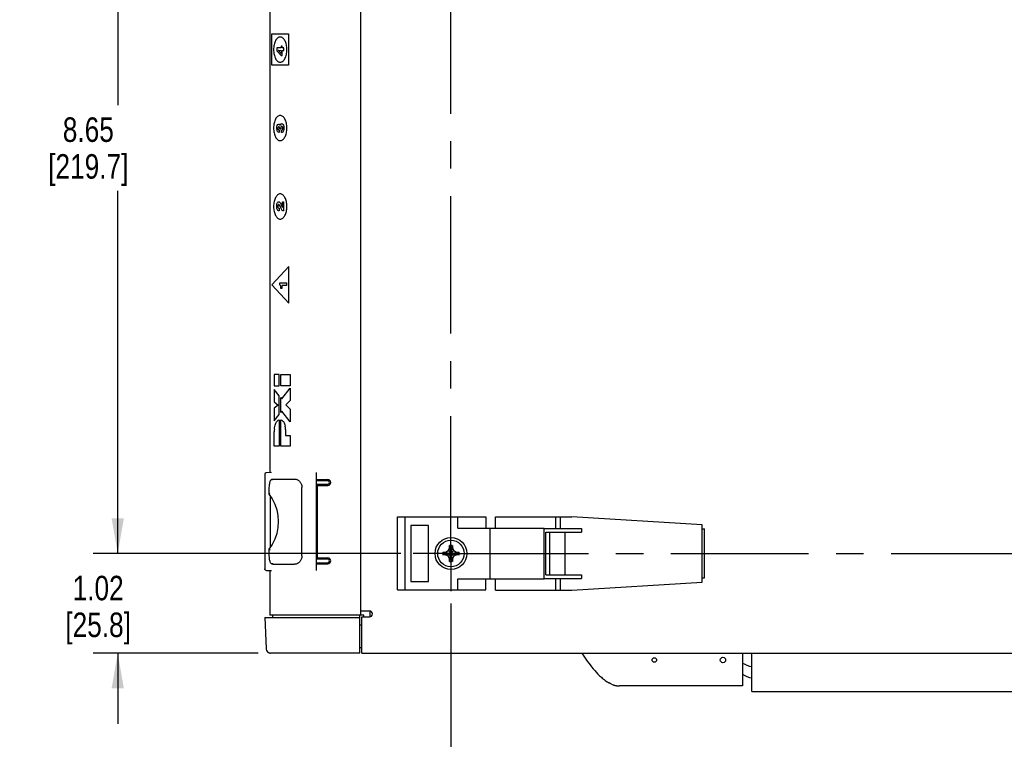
# Model space of a CAD drawing. Header units: inches. Extents: x 0 to 34, y 0 to 22.
# Tile 18 of 78: x 12.7 to 17.7, y 3.7 to 7.4. Entities that reach past the tile are written whole.
import ezdxf

# ---------------------------------------------------------------- set-up
doc = ezdxf.new("R2010")
doc.units = ezdxf.units.IN
doc.header["$LTSCALE"] = 1.87
doc.header["$MEASUREMENT"] = 0
doc.linetypes.add('CENTER', pattern=[0.6, 0.375, -0.075, 0.075, -0.075])
doc.layers.get('0').update_dxf_attribs({"linetype": 'CONTINUOUS'})
for name, color, linetype in [('02___PRT_ALL_AXES', 7, 'CONTINUOUS'), ('3_ALL_AXES', 7, 'CONTINUOUS'), ('DATUMCURVES', 7, 'CONTINUOUS'), ('DEFAULT_1', 7, 'CENTER'), ('DIMENSIONS', 7, 'CONTINUOUS')]:
    doc.layers.add(name, color=color, linetype=linetype)
doc.styles.get("Standard").update_dxf_attribs({"font": 'txt', "width": 0.8})
doc.dimstyles.new('DIMSTYLE_2', dxfattribs={"dimtxt": 0.125, "dimasz": 0.18, "dimexe": 0.125, "dimexo": 0.0625, "dimgap": 0.0625, "dimtad": 0, "dimtih": 1, "dimtoh": 1, "dimlfac": 2, "dimzin": 4, "dimdsep": 46, "dimtxsty": 'STANDARD', "dimblk": '_FILLED', "dimblk1": '_FILLED', "dimblk2": '_FILLED', "dimcen": 0.09, "dimadec": 0, "dimazin": 0, "dimtp": 0.001, "dimtm": 0.001, "dimtfac": 1, "dimtofl": 0, "dimtmove": 0, "dimatfit": 3, "dimldrblk": '_FILLED', "dimfxl": 1, "dimtolj": 1, "dimtzin": 4, "dimarcsym": 0})

# ---------------------------------------------------------------- blocks, each defined once
blk = doc.blocks.new('_FILLED')
at = {"color": 0, "linetype": 'BYBLOCK'}
blk.add_solid([(0, 0), (-1, 0.174), (-1, -0.174)], dxfattribs=at)
blk = doc.blocks.new('*D12')
at = {"layer": 'DIMENSIONS', "color": 2, "linetype": 'CONTINUOUS'}
for p, q in [((14.6616, 9.0195), (13.0949, 9.0195)), ((13.2199, 9.0195), (13.2199, 6.982)), ((13.2199, 4.6945), (13.2199, 6.5445)), ((14.6641, 4.6945), (13.0949, 4.6945))]:
    blk.add_line(p, q, dxfattribs=at)
at = {"layer": 'DIMENSIONS', "color": 2, "linetype": 'CONTINUOUS', "xscale": 0.18, "yscale": 0.18, "zscale": 0.18}
for p, rotation in [((13.2199, 9.0195), 90), ((13.2199, 4.6945), 270)]:
    blk.add_blockref('_FILLED', p, dxfattribs=dict(at, rotation=rotation))
at = {"layer": 'DIMENSIONS', "color": 2, "linetype": 'CONTINUOUS', "insert": (13.0699, 6.9195), "char_height": 0.125, "width": 0.7, "attachment_point": 2, "line_spacing_factor": 0.9}
blk.add_mtext('8.65\\P[219.7]', dxfattribs=at)
blk = doc.blocks.new('*D13')
at = {"layer": 'DIMENSIONS', "color": 2, "linetype": 'CONTINUOUS'}
for p, q in [((13.2199, 4.6945), (13.2199, 5.0545)), ((14.6641, 4.6945), (13.0949, 4.6945)), ((13.9365, 4.186), (13.0949, 4.186)), ((13.2199, 4.186), (13.2199, 3.826))]:
    blk.add_line(p, q, dxfattribs=at)
at = {"layer": 'DIMENSIONS', "color": 2, "linetype": 'CONTINUOUS', "xscale": 0.18, "yscale": 0.18, "zscale": 0.18}
for p, rotation in [((13.2199, 4.6945), 270), ((13.2199, 4.186), 90)]:
    blk.add_blockref('_FILLED', p, dxfattribs=dict(at, rotation=rotation))
at = {"layer": 'DIMENSIONS', "color": 2, "linetype": 'CONTINUOUS', "insert": (13.1199, 4.5806), "char_height": 0.125, "width": 0.6, "attachment_point": 2, "line_spacing_factor": 0.9}
blk.add_mtext('1.02\\P[25.8]', dxfattribs=at)
blk = doc.blocks.new('*D14')
at = {"layer": 'DIMENSIONS', "color": 2, "linetype": 'CONTINUOUS'}
for p, q in [((14.9191, 4.4395), (14.9191, 3.116)), ((21.2691, 4.437), (21.2691, 3.116)), ((14.9191, 3.241), (17.3691, 3.241)), ((21.2691, 3.241), (18.8191, 3.241))]:
    blk.add_line(p, q, dxfattribs=at)
at = {"layer": 'DIMENSIONS', "color": 2, "linetype": 'CONTINUOUS', "xscale": 0.18, "yscale": 0.18, "zscale": 0.18, "rotation": 180}
blk.add_blockref('_FILLED', (14.9191, 3.241), dxfattribs=at)
at = {"layer": 'DIMENSIONS', "color": 2, "linetype": 'CONTINUOUS', "xscale": 0.18, "yscale": 0.18, "zscale": 0.18}
blk.add_blockref('_FILLED', (21.2691, 3.241), dxfattribs=at)
at = {"layer": 'DIMENSIONS', "color": 2, "linetype": 'CONTINUOUS', "insert": (18.0941, 3.3035), "char_height": 0.125, "width": 1.325, "attachment_point": 2, "line_spacing_factor": 0.9}
blk.add_mtext('12.70{\\Ftxt.shx;\\W1.000000;\\H0.125000; }[322.6]', dxfattribs=at)

msp = doc.modelspace()

# ---------------------------------------------------------------- linework, layer by layer
at = {"color": 7, "linetype": 'CONTINUOUS'}
for p, q in [((13.9959, 9.334), (13.9959, 5.1067)), ((14.4571, 9.334), (14.4571, 4.38)), ((13.9699, 5.0985), (13.9699, 4.6155)), ((14.0034, 5.107), (13.9771, 5.106)), ((14.0034, 5.107), (14.0034, 5.107)), ((14.0113, 5.0745), (14.1174, 5.0745)), ((14.0119, 5.072), (14.012, 5.072)), ((14.1174, 5.0745), (14.1206, 5.0745)), ((14.2339, 4.6077), (14.2339, 5.1064)), ((14.2339, 5.072), (14.2915, 5.072)), ((14.2466, 5.067), (14.2466, 5.072)), ((13.9908, 5.0254), (13.9908, 4.9977)), ((14.0064, 5.0707), (14.0053, 5.0705)), ((14.0081, 5.0711), (14.0064, 5.0707)), ((14.1592, 4.6832), (14.1592, 5.0309)), ((14.2339, 5.067), (14.3024, 5.067)), ((14.2895, 5.047), (14.2339, 5.047)), ((14.2369, 5.042), (14.2369, 4.672)), ((14.2369, 5.042), (14.2915, 5.042)), ((14.2466, 5.0703), (14.2983, 5.0703)), ((14.2483, 5.067), (14.2656, 5.0703)), ((13.9908, 4.9977), (13.998, 5.0002)), ((13.9971, 4.9883), (13.9971, 4.7258)), ((14.6851, 4.8808), (15.0969, 4.8808)), ((14.9538, 4.8233), (14.9538, 4.8808)), ((15.0969, 4.8808), (15.0969, 4.8233)), ((15.4546, 4.8228), (15.4546, 4.882)), ((15.4778, 4.8228), (15.4778, 4.882)), ((15.4778, 4.882), (15.5361, 4.882)), ((16.2, 4.841), (15.5361, 4.882)), ((14.7151, 4.837), (14.7151, 4.552)), ((14.8041, 4.837), (14.7151, 4.837)), ((14.8041, 4.552), (14.8041, 4.837)), ((14.9538, 4.8233), (15.3946, 4.8233)), ((15.1196, 4.5658), (15.1196, 4.8233)), ((15.3946, 4.5663), (15.3946, 4.8228)), ((15.3946, 4.8228), (15.5856, 4.8228)), ((15.5856, 4.8228), (15.5856, 4.8033)), ((16.2, 4.548), (16.2, 4.841)), ((15.4026, 4.5858), (15.4026, 4.8033)), ((15.4026, 4.8033), (15.5856, 4.8033)), ((15.4233, 4.5858), (15.4233, 4.8033)), ((15.5019, 4.5858), (15.5019, 4.8033)), ((14.9046, 4.709), (14.9121, 4.722)), ((14.9261, 4.6532), (14.9121, 4.7359)), ((14.9121, 4.6532), (14.9261, 4.7359)), ((14.9121, 4.7354), (14.9121, 4.7359)), ((14.9121, 4.722), (14.9121, 4.7354)), ((14.9261, 4.667), (14.9121, 4.722)), ((14.9121, 4.667), (14.9261, 4.722)), ((14.9261, 4.7359), (14.9261, 4.7354)), ((14.9261, 4.7354), (14.9261, 4.722)), ((14.9261, 4.722), (14.9336, 4.709)), ((13.9908, 4.7164), (13.9908, 4.6886)), ((13.9908, 4.7164), (13.998, 4.7139)), ((14.2369, 4.672), (14.2915, 4.672)), ((14.8778, 4.7015), (14.9605, 4.6875)), ((14.8778, 4.6875), (14.9605, 4.7015)), ((14.8778, 4.7015), (14.8782, 4.7015)), ((14.8782, 4.6875), (14.8778, 4.6875)), ((14.8782, 4.7015), (14.8916, 4.7015)), ((14.8916, 4.6875), (14.8782, 4.6875)), ((14.8916, 4.7015), (14.9046, 4.709)), ((14.8916, 4.7015), (14.9466, 4.6875)), ((14.8916, 4.6875), (14.9466, 4.7015)), ((14.9046, 4.68), (14.8916, 4.6875)), ((14.9046, 4.709), (14.9336, 4.68)), ((14.9046, 4.68), (14.9336, 4.709)), ((14.9121, 4.667), (14.9046, 4.68)), ((14.9336, 4.68), (14.9261, 4.667)), ((14.9336, 4.709), (14.9466, 4.7015)), ((14.9466, 4.6875), (14.9336, 4.68)), ((14.9466, 4.7015), (14.96, 4.7015)), ((14.96, 4.6875), (14.9466, 4.6875)), ((14.96, 4.7015), (14.9605, 4.7015)), ((14.9605, 4.6875), (14.96, 4.6875)), ((14.0053, 4.6435), (14.0067, 4.6433)), ((14.0067, 4.6433), (14.0081, 4.643)), ((14.0113, 4.6395), (14.1174, 4.6395)), ((14.1174, 4.6395), (14.1206, 4.6395)), ((14.2339, 4.667), (14.2895, 4.667)), ((14.2339, 4.647), (14.3024, 4.647)), ((14.2339, 4.642), (14.2915, 4.642)), ((14.2466, 4.642), (14.2466, 4.647)), ((14.2466, 4.6438), (14.2983, 4.6438)), ((14.2656, 4.6438), (14.2483, 4.647)), ((14.9121, 4.6536), (14.9121, 4.667)), ((14.9121, 4.6532), (14.9121, 4.6536)), ((14.9261, 4.667), (14.9261, 4.6536)), ((14.9261, 4.6536), (14.9261, 4.6532)), ((13.9771, 4.608), (14.0034, 4.607)), ((13.9959, 4.6073), (13.9959, 4.38)), ((14.0034, 4.607), (14.0034, 4.607)), ((15.4026, 4.5858), (15.5856, 4.5858)), ((15.5856, 4.5858), (15.5856, 4.5663)), ((14.7151, 4.552), (14.8041, 4.552)), ((14.9538, 4.5083), (14.9538, 4.5658)), ((14.9538, 4.5658), (15.3946, 4.5658)), ((15.0969, 4.5083), (15.0969, 4.5658)), ((15.3946, 4.5663), (15.5856, 4.5663)), ((15.4546, 4.507), (15.4546, 4.5663)), ((15.4778, 4.507), (15.4778, 4.5663)), ((15.5361, 4.507), (16.2, 4.548)), ((14.6851, 4.5083), (15.0969, 4.5083)), ((15.4778, 4.507), (15.5361, 4.507)), ((13.9694, 4.3685), (13.9766, 4.2098)), ((13.9694, 4.3685), (14.4551, 4.3685)), ((14.4751, 4.38), (13.9959, 4.38)), ((14.0114, 4.3685), (14.0114, 4.38)), ((14.4551, 4.186), (14.4551, 4.38)), ((14.5041, 4.401), (14.4571, 4.401)), ((14.4641, 4.186), (14.4641, 4.371)), ((14.4641, 4.371), (14.5041, 4.371)), ((14.4751, 4.371), (14.4751, 4.38)), ((14.5066, 4.3718), (14.5066, 4.4002)), ((14.4551, 4.331), (14.4641, 4.331)), ((13.9766, 4.2098), (13.9768, 4.2071)), ((13.9768, 4.2071), (13.9791, 4.1996)), ((13.98, 4.1981), (13.9833, 4.1932)), ((13.9833, 4.1932), (13.989, 4.1887)), ((14.4551, 4.186), (13.999, 4.186)), ((14.4641, 4.2135), (14.4551, 4.2135)), ((14.4641, 4.186), (21.7486, 4.186)), ((16.4061, 4.186), (16.4061, 4.0185)), ((16.4531, 3.991), (16.4531, 4.186)), ((16.4061, 4.0185), (15.7787, 4.0185)), ((16.4531, 3.991), (19.7531, 3.991))]:
    msp.add_line(p, q, dxfattribs=at)
for points in [[(14.012, 5.072), (14.0116, 5.0719), (14.0111, 5.0717), (14.0103, 5.0715), (14.0093, 5.0713), (14.0081, 5.0711)], [(14.0053, 5.0705), (14.0037, 5.0701), (14.0011, 5.0686), (13.9992, 5.0666), (13.9976, 5.0644), (13.9963, 5.0617), (13.9951, 5.0584), (13.994, 5.0545), (13.993, 5.0498), (13.9921, 5.0443), (13.9914, 5.0382), (13.9909, 5.0315), (13.9908, 5.0254)], [(13.9908, 4.9977), (14.007, 4.9734), (14.0205, 4.9461), (14.0304, 4.9173), (14.0363, 4.8875), (14.0383, 4.8571), (14.0364, 4.8267), (14.0304, 4.7968), (14.0206, 4.768), (14.0071, 4.7407), (13.9908, 4.7164)], [(13.9908, 4.6886), (13.9909, 4.6827), (13.9914, 4.676), (13.9921, 4.6698), (13.9929, 4.6644), (13.994, 4.6597), (13.9951, 4.6557), (13.9963, 4.6525), (13.9976, 4.6498), (13.9991, 4.6475), (14.0011, 4.6455), (14.0036, 4.644), (14.0053, 4.6435)], [(14.0081, 4.643), (14.0093, 4.6427), (14.0103, 4.6425), (14.0111, 4.6423), (14.0116, 4.6421), (14.012, 4.642), (14.012, 4.642)], [(13.9768, 4.2071), (13.9791, 4.1996), (13.9832, 4.1933), (13.9889, 4.1887), (13.9958, 4.1863), (13.999, 4.186)], [(13.9933, 4.1872), (13.9959, 4.1863), (13.999, 4.186)]]:
    msp.add_lwpolyline(points, dxfattribs=at)
msp.add_circle((14.9191, 4.6945), 0.0675, dxfattribs=at)
for centre, radius, start, end in [((14.2915, 5.057), 0.015, 270, 90), ((14.2895, 5.057), 0.01, 270, 90), ((14.9191, 4.5692), 0.1668, 89.9968, 92.3936), ((14.9191, 4.5689), 0.1671, 87.6088, 90.0007), ((14.2915, 4.657), 0.015, 270, 90), ((15.0449, 4.6945), 0.1672, 177.6095, 182.3905), ((14.7934, 4.6945), 0.1672, 357.6095, 2.3905), ((14.2895, 4.657), 0.01, 270, 90), ((14.9191, 4.8202), 0.1671, 267.6088, 270.0007), ((14.9191, 4.8198), 0.1668, 269.9968, 272.3936), ((14.5041, 4.386), 0.015, 270, 90), ((16.475, 4.7657), 1.0612, 213.1082, 214.4918), ((16.4735, 4.2406), 0.125, 237.2819, 260.6274), ((16.4735, 4.1831), 0.125, 237.2819, 260.6274), ((15.8302, 4.2165), 0.2104, 233.6005, 236.9007), ((15.8182, 4.1982), 0.1884, 236.9297, 238.1797), ((15.8145, 4.1922), 0.1814, 238.1859, 238.4952), ((15.8119, 4.1881), 0.1765, 238.4925, 239.4235), ((15.8098, 4.1845), 0.1724, 239.4264, 239.637), ((15.8078, 4.1811), 0.1684, 239.6341, 240.6181), ((15.7888, 4.1428), 0.1257, 245.6757, 250.5757), ((15.7855, 4.1337), 0.1159, 250.6294, 251.8575), ((15.7837, 4.1283), 0.1103, 251.8471, 255.1311), ((15.7814, 4.1196), 0.1013, 255.1637, 257.1687), ((15.7803, 4.1149), 0.0964, 257.1684, 259.3866), ((15.7796, 4.111), 0.0925, 259.3881, 261.5894), ((15.7792, 4.1083), 0.0898, 261.5929, 263.2673), ((15.7789, 4.1062), 0.0876, 263.2654, 265.644), ((15.7788, 4.1048), 0.0862, 265.6479, 266.7941), ((15.7787, 4.1036), 0.0851, 266.7905, 269.9965)]:
    msp.add_arc(centre, radius, start, end, dxfattribs=at)
for centre, start_param, end_param in [((14.3653, 4.9595), 1.720822, 1.724319), ((14.3653, 4.9595), -1.724319, -1.720822), ((14.3653, 4.857), 1.720822, 1.724319), ((14.3653, 4.857), -1.724319, -1.720822), ((14.3653, 4.7545), 1.720822, 1.724319), ((14.3653, 4.7545), -1.724319, -1.720822)]:
    msp.add_ellipse(centre, major_axis=(0.8594, 0), ratio=0.008727, start_param=start_param, end_param=end_param, dxfattribs=at)
for points, knots in [([(13.9771, 5.106), (13.9767, 5.106), (13.9757, 5.1059), (13.9743, 5.1054), (13.9731, 5.1047), (13.972, 5.1038), (13.9711, 5.1026), (13.9704, 5.1014), (13.97, 5.1), (13.9699, 5.099), (13.9699, 5.0985)], [0, 0, 0, 0, 0.124872, 0.25, 0.374934, 0.499895, 0.624901, 0.749918, 0.874915, 1, 1, 1, 1]), ([(14.0011, 5.0686), (14.0012, 5.0691), (14.0016, 5.07), (14.0024, 5.071), (14.0033, 5.0718), (14.0039, 5.0722), (14.0042, 5.0724)], [0, 0, 0, 0, 0.307067, 0.56084, 0.787985, 1, 1, 1, 1]), ([(14.0042, 5.0724), (14.0047, 5.0728), (14.0058, 5.0734), (14.0082, 5.0743), (14.0101, 5.0745), (14.0113, 5.0745)], [0, 0, 0, 0, 0.262483, 0.512983, 1, 1, 1, 1]), ([(14.1206, 5.0745), (14.1226, 5.0745), (14.1266, 5.0741), (14.1305, 5.073), (14.1324, 5.0723)], [0, 0, 0, 0, 0.492125, 1, 1, 1, 1]), ([(14.1324, 5.0723), (14.1341, 5.0717), (14.1374, 5.0701), (14.1421, 5.067), (14.1466, 5.063), (14.1506, 5.0582), (14.1542, 5.0525), (14.1565, 5.0471), (14.1579, 5.0423), (14.1589, 5.0373), (14.1592, 5.0335), (14.1592, 5.0309)], [0, 0, 0, 0, 0.101853, 0.208778, 0.321874, 0.442183, 0.570576, 0.707318, 0.778625, 0.851505, 1, 1, 1, 1]), ([(14.1592, 4.6832), (14.1592, 4.6806), (14.1589, 4.6767), (14.1579, 4.6717), (14.1565, 4.667), (14.1542, 4.6616), (14.1506, 4.6558), (14.1466, 4.651), (14.1421, 4.6471), (14.1374, 4.644), (14.1341, 4.6424), (14.1324, 4.6418)], [0, 0, 0, 0, 0.148495, 0.221375, 0.292682, 0.429424, 0.557817, 0.678126, 0.791222, 0.898147, 1, 1, 1, 1]), ([(14.0042, 4.6416), (14.0039, 4.6418), (14.0033, 4.6422), (14.0024, 4.643), (14.0016, 4.6441), (14.0012, 4.6449), (14.0011, 4.6454)], [0, 0, 0, 0, 0.211929, 0.439008, 0.692773, 1, 1, 1, 1]), ([(14.0113, 4.6395), (14.0101, 4.6395), (14.0082, 4.6398), (14.0058, 4.6406), (14.0047, 4.6412), (14.0042, 4.6416)], [0, 0, 0, 0, 0.487017, 0.737517, 1, 1, 1, 1]), ([(14.1324, 4.6418), (14.1305, 4.641), (14.1266, 4.6399), (14.1226, 4.6395), (14.1206, 4.6395)], [0, 0, 0, 0, 0.507875, 1, 1, 1, 1]), ([(13.9771, 4.608), (13.9767, 4.608), (13.9757, 4.6082), (13.9743, 4.6086), (13.9731, 4.6093), (13.972, 4.6103), (13.9711, 4.6114), (13.9704, 4.6127), (13.97, 4.6141), (13.9699, 4.615), (13.9699, 4.6155)], [0, 0, 0, 0, 0.124829, 0.249933, 0.374877, 0.499835, 0.624818, 0.749776, 0.874892, 1, 1, 1, 1]), ([(15.6004, 4.1647), (15.6049, 4.1582), (15.6189, 4.1383), (15.6437, 4.1062), (15.6711, 4.0762), (15.6923, 4.0572), (15.702, 4.0497), (15.7054, 4.0472)], [0, 0, 0, 0, 0.149168, 0.458031, 0.766894, 0.921325, 1, 1, 1, 1])]:
    msp.add_open_spline(points, degree=3, knots=knots, dxfattribs=at)
msp.add_open_spline([(15.737, 4.0283), (15.733, 4.0301), (15.7291, 4.0321), (15.7252, 4.0343)], degree=3, dxfattribs=at)
at = {"layer": '02___PRT_ALL_AXES', "color": 7, "linetype": 'CONTINUOUS'}
for centre, radius in [((15.9561, 4.151), 0.0112), ((16.3061, 4.151), 0.0138)]:
    msp.add_circle(centre, radius, dxfattribs=at)
at = {"layer": '3_ALL_AXES', "color": 7, "linetype": 'CONTINUOUS'}
for p, q in [((14.6466, 4.5083), (14.6466, 4.8808)), ((14.6466, 4.8808), (14.6851, 4.8808)), ((14.6851, 4.5083), (14.6851, 4.8808)), ((15.1456, 4.8233), (15.1456, 4.882)), ((15.1456, 4.882), (15.4778, 4.882)), ((16.2, 4.8195), (16.2126, 4.8195)), ((16.2126, 4.5695), (16.2126, 4.8195)), ((16.2, 4.5695), (16.2126, 4.5695)), ((15.1456, 4.507), (15.1456, 4.5658)), ((14.6466, 4.5083), (14.6851, 4.5083)), ((15.1456, 4.507), (15.4778, 4.507))]:
    msp.add_line(p, q, dxfattribs=at)
msp.add_circle((14.9191, 4.6945), 0.0813, dxfattribs=at)
at = {"layer": 'DATUMCURVES', "color": 40, "linetype": 'CONTINUOUS'}
for p, q in [((14.0063, 7.1852), (14.0063, 7.3455)), ((14.0063, 7.3455), (14.0912, 7.3455)), ((14.0912, 7.3455), (14.0912, 7.1852)), ((14.0534, 7.2822), (14.0534, 7.2748)), ((14.0588, 7.2822), (14.0534, 7.2822)), ((14.0588, 7.2748), (14.0588, 7.2822)), ((14.0314, 7.2748), (14.0314, 7.2599)), ((14.0534, 7.2748), (14.0314, 7.2748)), ((14.0314, 7.2599), (14.0528, 7.2354)), ((14.0383, 7.2617), (14.0383, 7.2619)), ((14.0383, 7.2619), (14.0534, 7.2616)), ((14.0534, 7.245), (14.0383, 7.2617)), ((14.0528, 7.2354), (14.0588, 7.2354)), ((14.0534, 7.2616), (14.0534, 7.245)), ((14.0666, 7.2748), (14.0588, 7.2748)), ((14.0588, 7.2354), (14.0588, 7.2616)), ((14.0588, 7.2616), (14.0666, 7.2616)), ((14.0666, 7.2616), (14.0666, 7.2748)), ((14.0912, 7.1852), (14.0063, 7.1852)), ((14.0427, 6.855), (14.0427, 6.8428)), ((14.0462, 6.8591), (14.0462, 6.8612)), ((14.0512, 6.8591), (14.0462, 6.8591)), ((14.0479, 6.8775), (14.048, 6.8775)), ((14.0558, 6.8417), (14.0558, 6.8546)), ((14.0558, 6.8546), (14.0558, 6.8545)), ((14.0594, 6.4593), (14.0594, 6.489)), ((14.0594, 6.489), (14.0656, 6.489)), ((14.0656, 6.489), (14.0656, 6.4422)), ((14.0428, 6.4561), (14.0428, 6.443)), ((14.0924, 6.159), (14.0063, 6.0652)), ((14.0924, 5.9715), (14.0924, 6.159)), ((14.0458, 6.0645), (14.0458, 6.0753)), ((14.0458, 6.0753), (14.081, 6.0753)), ((14.081, 6.0753), (14.081, 6.0622)), ((14.0063, 6.0652), (14.0924, 5.9715)), ((14.0519, 6.0463), (14.0519, 6.0482)), ((14.0567, 6.0463), (14.0519, 6.0463)), ((14.0567, 6.0622), (14.0567, 6.0463)), ((14.081, 6.0622), (14.0567, 6.0622)), ((14.0179, 5.6069), (14.0179, 5.5506)), ((14.0437, 5.6069), (14.0179, 5.6069)), ((14.0437, 5.5506), (14.0437, 5.6069)), ((14.0509, 5.5506), (14.0509, 5.6069)), ((14.0509, 5.6069), (14.0999, 5.6069)), ((14.0999, 5.6069), (14.0999, 5.5506)), ((14.0179, 5.5506), (14.0437, 5.5506)), ((14.0179, 5.5315), (14.0179, 5.4677)), ((14.0438, 5.4992), (14.0179, 5.5315)), ((14.0999, 5.5506), (14.0509, 5.5506)), ((14.0564, 5.4834), (14.0999, 5.5386)), ((14.0999, 5.5386), (14.0999, 5.4743)), ((14.0438, 5.4043), (14.0438, 5.4992)), ((14.0509, 5.4134), (14.0509, 5.4903)), ((14.0509, 5.4903), (14.0564, 5.4834)), ((14.0999, 5.4743), (14.0766, 5.4525)), ((14.0179, 5.4677), (14.0372, 5.4518)), ((14.0372, 5.4518), (14.0179, 5.4355)), ((14.0179, 5.4355), (14.0179, 5.3715)), ((14.0766, 5.4525), (14.0999, 5.4303)), ((14.0999, 5.4303), (14.0999, 5.366)), ((14.0179, 5.3715), (14.0438, 5.4043)), ((14.0437, 5.3757), (14.0437, 5.2429)), ((14.0437, 5.3757), (14.0437, 5.3757)), ((14.0561, 5.4201), (14.0509, 5.4134)), ((14.0509, 5.2429), (14.0509, 5.3762)), ((14.0999, 5.366), (14.0561, 5.4201)), ((14.0188, 5.329), (14.0188, 5.3289)), ((14.0239, 5.3544), (14.0239, 5.3545)), ((14.0324, 5.3691), (14.0324, 5.3691)), ((14.0624, 5.3698), (14.0624, 5.3698)), ((14.0704, 5.3567), (14.0704, 5.3567)), ((14.0741, 5.3435), (14.0741, 5.3435)), ((14.0751, 5.3271), (14.0751, 5.3271)), ((14.0752, 5.3267), (14.0752, 5.2969)), ((14.0179, 5.2429), (14.0179, 5.3154)), ((14.0752, 5.2969), (14.0998, 5.2969)), ((14.0998, 5.2969), (14.0998, 5.2429)), ((14.0437, 5.2429), (14.0179, 5.2429)), ((14.0998, 5.2429), (14.0509, 5.2429)), ((14.2339, 4.607), (14.2339, 5.107))]:
    msp.add_line(p, q, dxfattribs=at)
for centre, radius, start, end in [((14.2369, 5.3082), 0.2192, 174.5733, 178.136), ((13.9287, 5.3257), 0.1465, 0.5636, 6.9896)]:
    msp.add_arc(centre, radius, start, end, dxfattribs=at)
for points, knots in [([(14.0484, 7.3295), (14.0461, 7.3295), (14.0414, 7.3286), (14.0329, 7.3235), (14.0237, 7.3118), (14.0175, 7.2944), (14.0148, 7.2783), (14.0141, 7.2652), (14.0148, 7.2521), (14.0175, 7.236), (14.0237, 7.2186), (14.0329, 7.2069), (14.0414, 7.2018), (14.0461, 7.2009), (14.0484, 7.2009)], [0, 0, 0, 0, 0.0625, 0.125, 0.25, 0.375, 0.4375, 0.5, 0.5625, 0.625, 0.75, 0.875, 0.9375, 1, 1, 1, 1]), ([(14.0484, 7.2009), (14.0507, 7.2009), (14.0553, 7.2018), (14.0639, 7.2069), (14.0731, 7.2186), (14.0793, 7.236), (14.082, 7.2521), (14.0827, 7.2652), (14.082, 7.2783), (14.0793, 7.2944), (14.0731, 7.3118), (14.0639, 7.3235), (14.0553, 7.3286), (14.0507, 7.3295), (14.0484, 7.3295)], [0, 0, 0, 0, 0.0625, 0.125, 0.25, 0.375, 0.4375, 0.5, 0.5625, 0.625, 0.75, 0.875, 0.9375, 1, 1, 1, 1]), ([(14.0484, 6.9295), (14.0461, 6.9295), (14.0414, 6.9286), (14.0329, 6.9235), (14.0237, 6.9118), (14.0175, 6.8944), (14.0148, 6.8783), (14.0141, 6.8652), (14.0148, 6.8521), (14.0175, 6.836), (14.0237, 6.8186), (14.0329, 6.8069), (14.0414, 6.8018), (14.0461, 6.8009), (14.0484, 6.8009)], [0, 0, 0, 0, 0.062503, 0.125006, 0.250012, 0.375018, 0.437521, 0.500024, 0.562521, 0.625018, 0.750012, 0.875006, 0.937503, 1, 1, 1, 1]), ([(14.0484, 6.8009), (14.0507, 6.8009), (14.0553, 6.8018), (14.0639, 6.8069), (14.0731, 6.8186), (14.0793, 6.836), (14.082, 6.8521), (14.0827, 6.8652), (14.082, 6.8783), (14.0793, 6.8944), (14.0731, 6.9118), (14.0639, 6.9235), (14.0553, 6.9286), (14.0507, 6.9295), (14.0484, 6.9295)], [0, 0, 0, 0, 0.062497, 0.124994, 0.249988, 0.374982, 0.437479, 0.499976, 0.562479, 0.624982, 0.749988, 0.874994, 0.937497, 1, 1, 1, 1]), ([(14.0314, 6.8649), (14.0314, 6.8696), (14.0326, 6.8805), (14.0384, 6.8855), (14.0412, 6.8855)], [0, 0, 0, 0, 0.469385, 1, 1, 1, 1]), ([(14.0412, 6.8855), (14.042, 6.8855), (14.0448, 6.8848), (14.0471, 6.8808), (14.0479, 6.8775)], [0, 0, 0, 0, 0.29871, 1, 1, 1, 1]), ([(14.048, 6.8775), (14.0483, 6.8797), (14.0496, 6.8834), (14.0526, 6.8869), (14.0557, 6.8878), (14.0586, 6.8873), (14.0615, 6.8857), (14.066, 6.8799), (14.0676, 6.8707), (14.0676, 6.8649)], [0, 0, 0, 0, 0.128833, 0.229731, 0.363071, 0.447095, 0.526541, 0.678352, 1, 1, 1, 1]), ([(14.0427, 6.8428), (14.0398, 6.8428), (14.0332, 6.8462), (14.0314, 6.859), (14.0314, 6.8649)], [0, 0, 0, 0, 0.478497, 1, 1, 1, 1]), ([(14.0414, 6.8724), (14.0405, 6.8724), (14.0389, 6.8716), (14.0375, 6.8689), (14.037, 6.8664), (14.0369, 6.8638), (14.037, 6.8612), (14.0377, 6.8582), (14.0392, 6.8559), (14.0411, 6.8551), (14.0422, 6.855), (14.0427, 6.855)], [0, 0, 0, 0, 0.182922, 0.300695, 0.37054, 0.4539, 0.55596, 0.639287, 0.780836, 0.908586, 1, 1, 1, 1]), ([(14.0462, 6.8612), (14.0462, 6.8636), (14.0462, 6.8694), (14.043, 6.8724), (14.0414, 6.8724)], [0, 0, 0, 0, 0.45121, 1, 1, 1, 1]), ([(14.0562, 6.874), (14.0545, 6.874), (14.0509, 6.8694), (14.0512, 6.8624), (14.0512, 6.8591)], [0, 0, 0, 0, 0.494807, 1, 1, 1, 1]), ([(14.0676, 6.8649), (14.0676, 6.8601), (14.0667, 6.8474), (14.0595, 6.8417), (14.0558, 6.8417)], [0, 0, 0, 0, 0.404879, 1, 1, 1, 1]), ([(14.0558, 6.8545), (14.0571, 6.8545), (14.0603, 6.855), (14.062, 6.8611), (14.062, 6.8642)], [0, 0, 0, 0, 0.44068, 1, 1, 1, 1]), ([(14.062, 6.8642), (14.062, 6.8667), (14.0609, 6.8725), (14.0577, 6.874), (14.0562, 6.874)], [0, 0, 0, 0, 0.456757, 1, 1, 1, 1]), ([(14.0486, 6.5293), (14.0463, 6.5293), (14.0416, 6.5284), (14.0331, 6.5233), (14.0239, 6.5116), (14.0177, 6.4942), (14.015, 6.4781), (14.0143, 6.465), (14.015, 6.4519), (14.0177, 6.4358), (14.0239, 6.4185), (14.0331, 6.4067), (14.0416, 6.4016), (14.0463, 6.4007), (14.0486, 6.4007)], [0, 0, 0, 0, 0.062499, 0.124999, 0.249998, 0.374996, 0.437496, 0.499995, 0.562496, 0.624996, 0.749998, 0.874999, 0.937499, 1, 1, 1, 1]), ([(14.0486, 6.4007), (14.0509, 6.4007), (14.0555, 6.4016), (14.0641, 6.4067), (14.0732, 6.4185), (14.0795, 6.4358), (14.0822, 6.4519), (14.0829, 6.465), (14.0822, 6.4781), (14.0795, 6.4942), (14.0732, 6.5116), (14.0641, 6.5233), (14.0555, 6.5284), (14.0509, 6.5293), (14.0486, 6.5293)], [0, 0, 0, 0, 0.062501, 0.125001, 0.250002, 0.375004, 0.437504, 0.500005, 0.562504, 0.625004, 0.750002, 0.875001, 0.937501, 1, 1, 1, 1]), ([(14.0428, 6.443), (14.039, 6.443), (14.0328, 6.447), (14.0308, 6.4578), (14.0304, 6.4624), (14.0303, 6.4661), (14.0305, 6.4701), (14.0312, 6.4759), (14.0329, 6.4824), (14.036, 6.4869), (14.039, 6.4887), (14.0406, 6.4889), (14.0415, 6.4889)], [0, 0, 0, 0, 0.305763, 0.418048, 0.46567, 0.503688, 0.570971, 0.634941, 0.754457, 0.870741, 0.932665, 1, 1, 1, 1]), ([(14.0415, 6.4889), (14.0428, 6.4889), (14.0454, 6.4882), (14.0487, 6.4846), (14.051, 6.4799), (14.0536, 6.4728), (14.0561, 6.4657), (14.0583, 6.4603), (14.0594, 6.4593)], [0, 0, 0, 0, 0.163901, 0.308106, 0.446312, 0.578982, 0.851783, 1, 1, 1, 1]), ([(14.0412, 6.4754), (14.04, 6.4754), (14.0373, 6.4738), (14.0362, 6.4686), (14.0362, 6.466)], [0, 0, 0, 0, 0.463683, 1, 1, 1, 1]), ([(14.0362, 6.466), (14.0362, 6.4628), (14.0379, 6.4561), (14.0414, 6.4562), (14.0428, 6.4561)], [0, 0, 0, 0, 0.537931, 1, 1, 1, 1]), ([(14.0516, 6.4581), (14.0506, 6.4608), (14.0481, 6.4678), (14.0442, 6.4754), (14.0412, 6.4754)], [0, 0, 0, 0, 0.367696, 1, 1, 1, 1]), ([(14.0656, 6.4422), (14.0634, 6.4425), (14.0575, 6.444), (14.0536, 6.4528), (14.0516, 6.4581)], [0, 0, 0, 0, 0.389973, 1, 1, 1, 1]), ([(14.0519, 6.0482), (14.0519, 6.0527), (14.0512, 6.0609), (14.0473, 6.0643), (14.0458, 6.0645)], [0, 0, 0, 0, 0.616391, 1, 1, 1, 1])]:
    msp.add_open_spline(points, degree=3, knots=knots, dxfattribs=at)
for points in [[(14.0324, 5.3691), (14.0357, 5.3733), (14.0398, 5.3757), (14.0437, 5.3757)], [(14.0509, 5.3762), (14.0549, 5.3759), (14.0589, 5.3736), (14.0624, 5.3698)], [(14.0188, 5.3289), (14.0193, 5.338), (14.0211, 5.347), (14.0239, 5.3544)], [(14.0239, 5.3545), (14.0262, 5.3603), (14.0291, 5.3653), (14.0324, 5.3691)], [(14.0624, 5.3698), (14.0655, 5.3668), (14.0684, 5.3622), (14.0704, 5.3567)], [(14.0704, 5.3567), (14.0719, 5.3525), (14.0731, 5.3481), (14.0741, 5.3435)]]:
    msp.add_open_spline(points, degree=3, dxfattribs=at)
at = {"layer": 'DEFAULT_1', "color": 7, "linetype": 'CENTER'}
for q in [(14.9191, 8.8245), (14.7266, 4.6945), (14.9191, 4.502), (21.0741, 4.6945)]:
    msp.add_line((14.9191, 4.6945), q, dxfattribs=at)

# ---------------------------------------------------------------- dimensions: what is measured, and where the dimension line sits
at = {"layer": 'DIMENSIONS', "color": 2, "linetype": 'CONTINUOUS'}
for base, p1, p2, picture, middle in [((13.2199, 4.6945), (14.7241, 9.0195), (14.7266, 4.6945), '*D12', (13.2199, 6.7633)), ((13.2199, 4.186), (14.7266, 4.6945), (13.999, 4.186), '*D13', (13.2199, 4.4243))]:
    dim = msp.add_linear_dim(base=base, p1=p1, p2=p2, angle=270, dimstyle='DIMSTYLE_2', dxfattribs=at)
    dim.commit()
    dim.dimension.update_dxf_attribs({"geometry": picture, "text_midpoint": middle, "dimtype": 160})
dim = msp.add_linear_dim(base=(21.2691, 3.241), p1=(14.9191, 4.502), p2=(21.2691, 4.4995), dimstyle='DIMSTYLE_2', dxfattribs=at)
dim.commit()
dim.dimension.update_dxf_attribs({"geometry": '*D14', "text_midpoint": (18.0941, 3.241), "dimtype": 160})

doc.saveas('drawing.dxf')
